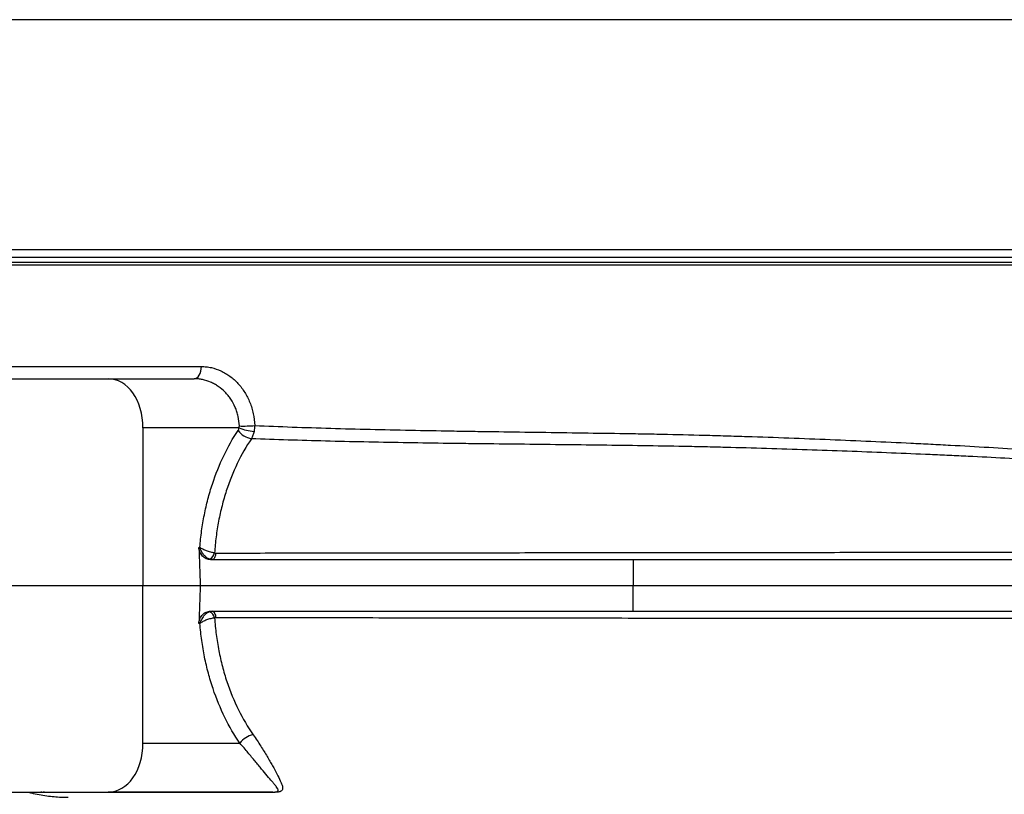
# Model space of a CAD drawing. Header units: millimetres. Extents: x 540 to 1430, y 615 to 2661.
# Tile 4 of 12: x 854 to 1235, y 814 to 1114. Entities that reach past the tile are written whole.
import ezdxf

# ---------------------------------------------------------------- set-up
doc = ezdxf.new("R2010")
doc.units = ezdxf.units.MM

msp = doc.modelspace()

# ---------------------------------------------------------------- linework, layer by layer
at = {"color": 7, "linetype": 'Continuous', "lineweight": 25}
for p, q in [((1387.9, 1021.91), (792.9, 1021.91)), ((1387.9, 1018.91), (793.13, 1018.91)), ((841.37, 979.65), (923.9, 979.65)), ((849.41, 974.91), (887.83, 974.91)), ((887.83, 974.91), (921.12, 974.91)), ((901.25, 955.96), (901.25, 894.91)), ((938.53, 955.96), (901.25, 955.96)), ((922.93, 909.65), (923.31, 909.65)), ((927.49, 904.91), (1091.04, 904.91)), ((1091.04, 904.91), (1091.04, 894.91)), ((1091.04, 904.91), (1377.91, 904.91)), ((784.57, 894.91), (901.25, 894.91)), ((901.25, 833.86), (901.25, 894.91)), ((901.25, 894.91), (923.45, 894.91)), ((923.45, 894.91), (1091.04, 894.91)), ((1091.04, 884.91), (1091.04, 894.91)), ((1091.04, 894.91), (1389.98, 894.91)), ((927.49, 884.91), (1091.04, 884.91)), ((1091.04, 884.91), (1391.54, 884.91)), ((923.31, 880.17), (922.93, 880.17)), ((901.25, 833.86), (938.81, 833.86)), ((803.92, 814.91), (887.83, 814.91)), ((951.25, 814.91), (887.83, 814.91))]:
    msp.add_line(p, q, dxfattribs=at)
at = {"color": 8, "linetype": 'Continuous', "lineweight": 25}
msp.add_line((1384.9, 1019.91), (795.9, 1019.91), dxfattribs=at)
at = {"color": 7, "linetype": 'Continuous', "lineweight": 25, "flags": 128}
for points in [[(921.12, 974.91), (921.65, 975), (922.15, 975.27), (922.62, 975.7), (923.04, 976.28), (923.38, 977), (923.65, 977.82), (923.82, 978.71), (923.9, 979.65)], [(929.47, 907.45), (929.41, 906.94), (929.31, 906.45), (929.17, 906.01), (929, 905.63), (928.8, 905.33), (928.58, 905.1), (928.35, 904.96), (928.1, 904.91)], [(928.1, 884.91), (928.35, 884.86), (928.58, 884.72), (928.8, 884.5), (929, 884.19), (929.17, 883.81), (929.31, 883.37), (929.41, 882.88), (929.47, 882.37)]]:
    msp.add_lwpolyline(points, dxfattribs=at)
at = {"color": 7, "linetype": 'Continuous', "lineweight": 25}
for centre, radius, start, end in [((944.96, 960.21), 8.68, 217.7783, 258.7978), ((945.2, 970.69), 16.17, 245.6415, 266.8061), ((940.09, 1008.85), 52.23, 268.3756, 274.902), ((925.81, 908.05), 3.24, 293.4323, 350.5241), ((925.81, 881.77), 3.24, 9.4759, 66.5677), ((945.66, 828.75), 8.54, 101.457, 143.2339), ((862.65, 811.44), 3.47, 75.1491, 89.9693), ((951.24, 813.62), 1.29, 65.5882, 89.6654)]:
    msp.add_arc(centre, radius, start, end, dxfattribs=at)
for centre, major_axis, ratio, start_param, end_param in [((887.09, 954.91), (1.48, 19.97), 0.705175, 4.816824, 6.33526), ((1160.54, 580.04), (-239.64, 6458.88), 0.034894, 1.518448, 1.520733), ((1160.54, 1209.78), (239.64, 6458.88), 0.034894, 1.62086, 1.623145), ((887.09, 834.91), (-1.48, 19.97), 0.705175, 3.089518, 4.607954)]:
    msp.add_ellipse(centre, major_axis=major_axis, ratio=ratio, start_param=start_param, end_param=end_param, dxfattribs=at)
for points, knots in [([(1349.14, 1113.91), (1349.11, 1113.91), (1349.05, 1113.91), (1348.78, 1113.91), (1348.16, 1113.91), (1348.36, 1113.91), (1347.8, 1113.91), (1346.88, 1113.91), (1345.49, 1113.91), (1343.65, 1113.91), (1341.41, 1113.91), (1332.35, 1113.91), (1293.87, 1113.91), (1233.86, 1113.91), (1169.94, 1113.91), (1130.9, 1113.91), (1113.44, 1113.91), (1105.51, 1113.91), (1101.53, 1113.91), (1097.37, 1113.91), (1093.39, 1113.91), (1089.77, 1113.91), (1086.66, 1113.91), (1083.61, 1113.91), (1073.73, 1113.91), (1049.24, 1113.91), (1009.65, 1113.91), (949.69, 1113.91), (895.83, 1113.91), (856.21, 1113.91), (844.07, 1113.91), (840.87, 1113.91), (838.65, 1113.91), (836.72, 1113.91), (835.71, 1113.91), (835.2, 1113.91)], [0, 0, 0, 0, 0.078755, 0.157466, 0.172739, 0.188013, 0.192186, 0.196482, 0.200655, 0.20495, 0.209131, 0.213432, 0.248634, 0.389443, 0.49737, 0.546946, 0.571733, 0.578019, 0.584347, 0.590583, 0.596743, 0.600922, 0.605222, 0.609401, 0.613698, 0.650491, 0.724077, 0.797667, 0.93116, 0.977305, 0.984846, 0.988637, 0.992415, 0.996164, 1, 1, 1, 1]), ([(793.04, 1024.91), (793.04, 1024.91), (793.02, 1024.91), (794.42, 1024.91), (797.09, 1024.91), (801.06, 1024.91), (806.25, 1024.91), (812.66, 1024.91), (820.25, 1024.91), (829, 1024.91), (838.86, 1024.91), (849.79, 1024.91), (861.77, 1024.91), (874.66, 1024.91), (884.02, 1024.91), (888.7, 1024.91)], [0, 0, 0, 0, 0.050442, 0.129572, 0.208702, 0.287832, 0.366961, 0.446091, 0.525221, 0.604351, 0.683481, 0.762611, 0.84174, 0.92087, 1, 1, 1, 1]), ([(888.7, 1024.91), (895.7, 1024.91), (912.39, 1024.91), (940.7, 1024.91), (973.53, 1024.91), (1008.12, 1024.91), (1043.96, 1024.91), (1068.32, 1024.91), (1081.35, 1024.91), (1083, 1024.91), (1085.47, 1024.91), (1087.93, 1024.91), (1089.57, 1024.91), (1091.22, 1024.91), (1092.87, 1024.91), (1095.33, 1024.91), (1097.8, 1024.91), (1099.46, 1024.91), (1112.5, 1024.91), (1136.89, 1024.91), (1172.77, 1024.91), (1207.41, 1024.91), (1240.26, 1024.91), (1263.12, 1024.91), (1275.09, 1024.91), (1277.39, 1024.91)], [0.7251082, 0.7251082, 0.7251082, 0.7251082, 0.7403532, 0.7599055, 0.7794577, 0.79901, 0.8185623, 0.8381146, 0.8381146, 0.8394397, 0.8407647, 0.8420898, 0.8434149, 0.8434149, 0.8447407, 0.8460666, 0.8473925, 0.8487184, 0.8487184, 0.8682827, 0.887847, 0.9074113, 0.9269756, 0.9465398, 0.9512879, 0.9512879, 0.9512879, 0.9512879]), ([(923.9, 979.65), (924.55, 979.65), (925.2, 979.61), (926.49, 979.47), (927.13, 979.36), (929.05, 978.93), (930.29, 978.5), (932.09, 977.67), (932.69, 977.36), (933.85, 976.67), (934.42, 976.29), (936.08, 975.06), (937.11, 974.13), (938.55, 972.57), (939.01, 972.02), (939.88, 970.87), (940.29, 970.27), (941.45, 968.42), (942.12, 967.11), (942.95, 965.02), (943.21, 964.3), (943.64, 962.85), (943.83, 962.11), (944.3, 959.88), (944.49, 958.36), (944.55, 956.81)], [0, 0, 0, 0, 0.0625, 0.0625, 0.125, 0.125, 0.25, 0.25, 0.3125, 0.3125, 0.375, 0.375, 0.5, 0.5, 0.5625, 0.5625, 0.625, 0.625, 0.75, 0.75, 0.8125, 0.8125, 0.875, 0.875, 1, 1, 1, 1]), ([(938.61, 956.64), (938.56, 957.9), (938.41, 959.13), (938.01, 960.94), (937.84, 961.53), (937.47, 962.71), (937.25, 963.29), (936.53, 964.97), (935.96, 966.02), (934.96, 967.51), (934.61, 967.98), (933.86, 968.9), (933.47, 969.34), (932.25, 970.58), (931.37, 971.31), (929.96, 972.28), (929.48, 972.58), (928.5, 973.12), (928, 973.36), (926.48, 974.02), (925.44, 974.35), (923.83, 974.69), (923.29, 974.77), (922.21, 974.88), (921.67, 974.91), (921.12, 974.91)], [0, 0, 0, 0, 0.125, 0.125, 0.1875, 0.1875, 0.25, 0.25, 0.375, 0.375, 0.4375, 0.4375, 0.5, 0.5, 0.625, 0.625, 0.6875, 0.6875, 0.75, 0.75, 0.875, 0.875, 0.9375, 0.9375, 1, 1, 1, 1]), ([(923.31, 909.65), (923.49, 911.79), (923.72, 913.91), (924.3, 918.11), (924.65, 920.19), (925.47, 924.29), (925.93, 926.31), (926.97, 930.29), (927.55, 932.26), (929.44, 938), (930.9, 941.64), (934.21, 948.54), (936.05, 951.81), (938.09, 954.89)], [0, 0, 0, 0, 0.125, 0.125, 0.25, 0.25, 0.375, 0.375, 0.5, 0.5, 0.75, 0.75, 1, 1, 1, 1]), ([(938.09, 954.89), (938.19, 955.04), (938.28, 955.21), (938.43, 955.57), (938.49, 955.76), (938.53, 955.96)], [0, 0, 0, 0, 0.5, 0.5, 1, 1, 1, 1]), ([(944.3, 954.54), (944.19, 954.01), (944.04, 953.5), (943.79, 952.79), (943.69, 952.56), (943.49, 952.11), (943.38, 951.9), (943.27, 951.69)], [0, 0, 0, 0, 0.5, 0.5, 0.75, 0.75, 1, 1, 1, 1]), ([(944.55, 956.81), (944.54, 956.42), (944.52, 956.04), (944.43, 955.28), (944.37, 954.91), (944.3, 954.54)], [0, 0, 0, 0, 0.5, 0.5, 1, 1, 1, 1]), ([(944.55, 956.81), (954.13, 956.4), (963.95, 956.05), (984.05, 955.46), (994.33, 955.22), (1010.11, 954.91), (1015.42, 954.81), (1022.14, 954.7), (1023.49, 954.68), (1026.19, 954.64), (1027.54, 954.62), (1031.59, 954.55), (1034.29, 954.51), (1047.8, 954.31), (1058.65, 954.17), (1074.98, 953.93), (1080.43, 953.85), (1088.62, 953.72), (1091.35, 953.68), (1096.82, 953.58), (1099.55, 953.53), (1107.77, 953.36), (1113.25, 953.23), (1121.49, 953.01), (1124.25, 952.93), (1129.73, 952.77), (1132.46, 952.68), (1146.07, 952.24), (1156.8, 951.84), (1177.96, 950.97), (1188.39, 950.5), (1201.24, 949.88), (1203.79, 949.75), (1208.89, 949.49), (1211.43, 949.36), (1218.98, 948.95), (1223.93, 948.68), (1238.54, 947.82), (1247.96, 947.2), (1266.15, 945.85), (1274.92, 945.13), (1285.48, 944.13), (1287.58, 943.93), (1290.68, 943.61), (1291.71, 943.51), (1293.77, 943.29), (1294.79, 943.19), (1299.85, 942.64), (1303.78, 942.17), (1315.22, 940.7), (1322.4, 939.6), (1332.47, 937.73), (1335.71, 937.07), (1340.4, 936), (1341.94, 935.63), (1344.95, 934.87), (1346.43, 934.47), (1350.77, 933.22), (1353.53, 932.32), (1357.47, 930.79), (1358.75, 930.24), (1361.23, 929.06), (1362.44, 928.42), (1364.21, 927.34), (1364.79, 926.96), (1365.92, 926.14), (1366.49, 925.7), (1367.59, 924.74), (1368.12, 924.22), (1368.9, 923.33), (1369.16, 923.02), (1369.66, 922.34), (1369.9, 921.98), (1370.26, 921.37), (1370.38, 921.15), (1370.6, 920.7), (1370.71, 920.47), (1371.03, 919.76), (1371.24, 919.27), (1371.65, 918.26), (1371.84, 917.75), (1372.22, 916.67), (1372.4, 916.11), (1372.91, 914.37), (1373.21, 913.15), (1373.51, 911.51), (1373.57, 911.18), (1373.67, 910.5), (1373.71, 910.16), (1373.84, 909.14), (1373.9, 908.45), (1373.94, 907.75)], [0, 0, 0, 0, 0.0625, 0.0625, 0.125, 0.125, 0.15625, 0.15625, 0.164062, 0.164062, 0.171875, 0.171875, 0.1875, 0.1875, 0.25, 0.25, 0.28125, 0.28125, 0.296875, 0.296875, 0.3125, 0.3125, 0.34375, 0.34375, 0.359375, 0.359375, 0.375, 0.375, 0.4375, 0.4375, 0.5, 0.5, 0.515625, 0.515625, 0.53125, 0.53125, 0.5625, 0.5625, 0.625, 0.625, 0.6875, 0.6875, 0.703125, 0.703125, 0.710937, 0.710937, 0.71875, 0.71875, 0.75, 0.75, 0.8125, 0.8125, 0.84375, 0.84375, 0.859375, 0.859375, 0.875, 0.875, 0.90625, 0.90625, 0.921875, 0.921875, 0.9375, 0.9375, 0.945313, 0.945313, 0.953125, 0.953125, 0.960938, 0.960938, 0.964844, 0.964844, 0.96875, 0.96875, 0.970703, 0.970703, 0.972656, 0.972656, 0.976563, 0.976563, 0.980469, 0.980469, 0.984375, 0.984375, 0.992188, 0.992188, 0.994141, 0.994141, 0.996094, 0.996094, 1, 1, 1, 1]), ([(943.27, 951.69), (941.25, 948.7), (939.43, 945.52), (936.19, 938.79), (934.77, 935.23), (933.25, 930.55), (932.95, 929.6), (932.4, 927.68), (932.14, 926.72), (931.39, 923.8), (930.95, 921.83), (930.19, 917.82), (929.87, 915.78), (929.35, 911.68), (929.15, 909.6), (929.01, 907.52)], [0, 0, 0, 0, 0.25, 0.25, 0.5, 0.5, 0.5625, 0.5625, 0.625, 0.625, 0.75, 0.75, 0.875, 0.875, 1, 1, 1, 1]), ([(1370.52, 920.24), (1370.41, 920.46), (1370.29, 920.66), (1370.06, 921.04), (1369.94, 921.21), (1369.58, 921.72), (1369.34, 922.03), (1368.59, 922.88), (1368.08, 923.37), (1367.03, 924.26), (1366.49, 924.66), (1365.39, 925.41), (1364.84, 925.75), (1363.14, 926.72), (1361.99, 927.29), (1359.6, 928.34), (1358.38, 928.82), (1354.61, 930.17), (1351.97, 930.96), (1347.82, 932.04), (1346.4, 932.39), (1343.51, 933.06), (1342.04, 933.38), (1337.55, 934.3), (1334.44, 934.88), (1328.02, 935.96), (1324.69, 936.47), (1317.83, 937.44), (1314.29, 937.89), (1306.99, 938.74), (1303.23, 939.15), (1297.42, 939.72), (1295.46, 939.9), (1291.48, 940.27), (1289.47, 940.45), (1283.39, 940.96), (1279.25, 941.29), (1266.61, 942.24), (1257.88, 942.82), (1239.81, 943.9), (1230.46, 944.4), (1218.4, 944.98), (1215.96, 945.09), (1211.06, 945.32), (1208.58, 945.43), (1201.13, 945.76), (1196.13, 945.97), (1181.02, 946.59), (1170.79, 946.97), (1150.05, 947.68), (1139.54, 948), (1126.21, 948.35), (1123.53, 948.42), (1118.18, 948.54), (1115.5, 948.6), (1107.49, 948.77), (1102.15, 948.87), (1091.49, 949.03), (1086.17, 949.1), (1075.54, 949.23), (1070.23, 949.29), (1054.34, 949.48), (1043.78, 949.59), (1030.61, 949.75), (1027.98, 949.78), (1022.72, 949.85), (1020.1, 949.88), (1012.26, 949.99), (1007.1, 950.07), (991.77, 950.33), (981.77, 950.53), (962.19, 951.03), (952.62, 951.33), (943.27, 951.69)], [0, 0, 0, 0, 0.001953, 0.001953, 0.003906, 0.003906, 0.007812, 0.007812, 0.015625, 0.015625, 0.023437, 0.023437, 0.03125, 0.03125, 0.046875, 0.046875, 0.0625, 0.0625, 0.09375, 0.09375, 0.109375, 0.109375, 0.125, 0.125, 0.15625, 0.15625, 0.1875, 0.1875, 0.21875, 0.21875, 0.25, 0.25, 0.265625, 0.265625, 0.28125, 0.28125, 0.3125, 0.3125, 0.375, 0.375, 0.4375, 0.4375, 0.453125, 0.453125, 0.46875, 0.46875, 0.5, 0.5, 0.5625, 0.5625, 0.625, 0.625, 0.640625, 0.640625, 0.65625, 0.65625, 0.6875, 0.6875, 0.71875, 0.71875, 0.75, 0.75, 0.8125, 0.8125, 0.828125, 0.828125, 0.84375, 0.84375, 0.875, 0.875, 0.9375, 0.9375, 1, 1, 1, 1]), ([(927.49, 904.91), (927.2, 904.91), (926.92, 904.94), (926.36, 905.05), (926.08, 905.14), (925.54, 905.37), (925.28, 905.51), (924.92, 905.75), (924.8, 905.84), (924.57, 906.03), (924.46, 906.14), (924.14, 906.46), (923.95, 906.7), (923.61, 907.21), (923.46, 907.49), (923.22, 908.07), (923.12, 908.37), (922.99, 909), (922.94, 909.32), (922.93, 909.65)], [0, 0, 0, 0, 0.125, 0.125, 0.25, 0.25, 0.375, 0.375, 0.4375, 0.4375, 0.5, 0.5, 0.625, 0.625, 0.75, 0.75, 0.875, 0.875, 1, 1, 1, 1]), ([(929.01, 907.52), (928.53, 907.57), (928.02, 907.66), (927.24, 907.85), (926.98, 907.93), (926.46, 908.09), (926.2, 908.18), (925.44, 908.46), (924.96, 908.67), (924.3, 909.02), (924.08, 909.15), (923.78, 909.33), (923.68, 909.39), (923.49, 909.52), (923.4, 909.59), (923.31, 909.65)], [0, 0, 0, 0, 0.25, 0.25, 0.375, 0.375, 0.5, 0.5, 0.75, 0.75, 0.875, 0.875, 0.9375, 0.9375, 1, 1, 1, 1]), ([(927.1, 905.08), (926.68, 905.21), (926.28, 905.43), (925.69, 905.88), (925.49, 906.04), (925.13, 906.39), (924.95, 906.59), (924.45, 907.2), (924.16, 907.65), (923.78, 908.38), (923.67, 908.63), (923.52, 909.01), (923.48, 909.13), (923.39, 909.39), (923.35, 909.52), (923.31, 909.65)], [0, 0, 0, 0, 0.25, 0.25, 0.375, 0.375, 0.5, 0.5, 0.75, 0.75, 0.875, 0.875, 0.9375, 0.9375, 1, 1, 1, 1]), ([(929.47, 907.45), (939.55, 907.46), (949.88, 907.47), (963.09, 907.48), (965.75, 907.49), (971.09, 907.49), (973.78, 907.5), (981.85, 907.51), (987.28, 907.51), (998.2, 907.53), (1003.7, 907.54), (1012, 907.55), (1014.78, 907.55), (1020.35, 907.56), (1023.15, 907.56), (1037.16, 907.58), (1048.42, 907.6), (1065.4, 907.62), (1071.08, 907.62), (1079.62, 907.63), (1082.46, 907.64), (1088.15, 907.64), (1091, 907.65), (1099.53, 907.65), (1105.21, 907.66), (1113.7, 907.67), (1116.53, 907.67), (1122.18, 907.68), (1125, 907.68), (1139.05, 907.69), (1150.1, 907.7), (1171.81, 907.73), (1182.48, 907.74), (1195.57, 907.75), (1198.18, 907.76), (1202.07, 907.76), (1203.37, 907.76), (1205.95, 907.76), (1207.24, 907.76), (1213.67, 907.75), (1218.76, 907.75), (1228.85, 907.76), (1233.82, 907.75), (1243.6, 907.75), (1248.41, 907.75), (1262.54, 907.75), (1271.59, 907.75), (1282.43, 907.75), (1284.58, 907.75), (1288.82, 907.75), (1290.91, 907.75), (1297.08, 907.75), (1301.07, 907.75), (1312.69, 907.75), (1319.95, 907.75), (1333.5, 907.75), (1339.79, 907.75), (1347.06, 907.75), (1348.48, 907.75), (1351.26, 907.75), (1352.62, 907.75), (1356.58, 907.75), (1359.07, 907.75), (1366.13, 907.75), (1370.26, 907.75), (1373.81, 907.75)], [0, 0, 0, 0, 0.0625, 0.0625, 0.078125, 0.078125, 0.09375, 0.09375, 0.125, 0.125, 0.15625, 0.15625, 0.171875, 0.171875, 0.1875, 0.1875, 0.25, 0.25, 0.28125, 0.28125, 0.296875, 0.296875, 0.3125, 0.3125, 0.34375, 0.34375, 0.359375, 0.359375, 0.375, 0.375, 0.4375, 0.4375, 0.5, 0.5, 0.515625, 0.515625, 0.523438, 0.523438, 0.53125, 0.53125, 0.5625, 0.5625, 0.59375, 0.59375, 0.625, 0.625, 0.6875, 0.6875, 0.703125, 0.703125, 0.71875, 0.71875, 0.75, 0.75, 0.8125, 0.8125, 0.875, 0.875, 0.890625, 0.890625, 0.90625, 0.90625, 0.9375, 0.9375, 1, 1, 1, 1]), ([(922.93, 880.17), (922.94, 880.5), (922.99, 880.82), (923.12, 881.44), (923.22, 881.75), (923.46, 882.33), (923.61, 882.6), (923.95, 883.12), (924.14, 883.36), (924.56, 883.79), (924.79, 883.98), (925.28, 884.32), (925.54, 884.46), (926.07, 884.68), (926.35, 884.77), (926.91, 884.88), (927.2, 884.91), (927.49, 884.91)], [0, 0, 0, 0, 0.125, 0.125, 0.25, 0.25, 0.375, 0.375, 0.5, 0.5, 0.625, 0.625, 0.75, 0.75, 0.875, 0.875, 1, 1, 1, 1]), ([(927.1, 884.75), (926.68, 884.61), (926.28, 884.39), (925.69, 883.95), (925.49, 883.78), (925.13, 883.43), (924.95, 883.23), (924.45, 882.62), (924.16, 882.17), (923.78, 881.44), (923.67, 881.19), (923.52, 880.81), (923.48, 880.69), (923.39, 880.43), (923.35, 880.3), (923.31, 880.17)], [0, 0, 0, 0, 0.25, 0.25, 0.375, 0.375, 0.5, 0.5, 0.75, 0.75, 0.875, 0.875, 0.9375, 0.9375, 1, 1, 1, 1]), ([(929.01, 882.31), (928.53, 882.25), (928.02, 882.16), (927.24, 881.97), (926.98, 881.9), (926.46, 881.73), (926.2, 881.65), (925.44, 881.36), (924.96, 881.15), (924.3, 880.8), (924.08, 880.68), (923.78, 880.49), (923.68, 880.43), (923.49, 880.3), (923.4, 880.24), (923.31, 880.17)], [0, 0, 0, 0, 0.25, 0.25, 0.375, 0.375, 0.5, 0.5, 0.75, 0.75, 0.875, 0.875, 0.9375, 0.9375, 1, 1, 1, 1]), ([(929.01, 882.31), (929.15, 880.16), (929.36, 878.03), (929.77, 874.86), (929.92, 873.82), (930.26, 871.73), (930.44, 870.69), (931.04, 867.6), (931.5, 865.57), (932.28, 862.58), (932.55, 861.59), (933.13, 859.63), (933.44, 858.66), (935.04, 853.86), (936.54, 850.23), (939.94, 843.37), (941.84, 840.15), (943.96, 837.12)], [0, 0, 0, 0, 0.125, 0.125, 0.1875, 0.1875, 0.25, 0.25, 0.375, 0.375, 0.4375, 0.4375, 0.5, 0.5, 0.75, 0.75, 1, 1, 1, 1]), ([(1388.55, 882.07), (1388.45, 882.07), (1388.33, 882.07), (1388.08, 882.07), (1387.94, 882.07), (1387.48, 882.07), (1387.12, 882.07), (1385.9, 882.07), (1384.89, 882.07), (1381.26, 882.07), (1378.06, 882.07), (1372.09, 882.07), (1369.9, 882.07), (1366.31, 882.07), (1365.07, 882.07), (1363.13, 882.07), (1362.46, 882.07), (1361.12, 882.07), (1360.44, 882.07), (1356.96, 882.07), (1354, 882.07), (1347.72, 882.07), (1344.4, 882.07), (1339.15, 882.07), (1337.35, 882.07), (1333.68, 882.07), (1331.81, 882.07), (1326.08, 882.07), (1322.12, 882.07), (1309.76, 882.07), (1300.93, 882.07), (1286.8, 882.07), (1281.95, 882.07), (1274.44, 882.07), (1271.9, 882.07), (1266.74, 882.07), (1264.13, 882.07), (1258.85, 882.07), (1256.18, 882.07), (1250.78, 882.07), (1248.04, 882.07), (1239.78, 882.07), (1234.18, 882.07), (1222.84, 882.07), (1217.09, 882.07), (1209.8, 882.07), (1208.34, 882.06), (1205.4, 882.06), (1203.93, 882.06), (1199.5, 882.06), (1196.53, 882.07), (1187.55, 882.08), (1181.48, 882.09), (1169.19, 882.1), (1162.97, 882.1), (1153.51, 882.11), (1150.34, 882.12), (1143.97, 882.12), (1140.79, 882.13), (1131.2, 882.14), (1124.77, 882.14), (1115.1, 882.15), (1111.86, 882.15), (1105.38, 882.16), (1102.13, 882.16), (1092.36, 882.17), (1085.84, 882.18), (1076.06, 882.19), (1072.8, 882.2), (1066.3, 882.2), (1063.05, 882.21), (1053.32, 882.22), (1046.85, 882.23), (1037.18, 882.24), (1033.96, 882.24), (1027.53, 882.25), (1024.31, 882.26), (1014.71, 882.27), (1008.36, 882.28), (995.75, 882.3), (989.49, 882.31), (980.18, 882.32), (977.08, 882.32), (970.92, 882.33), (967.87, 882.33), (952.69, 882.35), (940.91, 882.36), (929.47, 882.37)], [0, 0, 0, 0, 0.007812, 0.007812, 0.015625, 0.015625, 0.03125, 0.03125, 0.0625, 0.0625, 0.125, 0.125, 0.15625, 0.15625, 0.171875, 0.171875, 0.179688, 0.179688, 0.1875, 0.1875, 0.21875, 0.21875, 0.25, 0.25, 0.265625, 0.265625, 0.28125, 0.28125, 0.3125, 0.3125, 0.375, 0.375, 0.40625, 0.40625, 0.421875, 0.421875, 0.4375, 0.4375, 0.453125, 0.453125, 0.46875, 0.46875, 0.5, 0.5, 0.53125, 0.53125, 0.539062, 0.539062, 0.546875, 0.546875, 0.5625, 0.5625, 0.59375, 0.59375, 0.625, 0.625, 0.640625, 0.640625, 0.65625, 0.65625, 0.6875, 0.6875, 0.703125, 0.703125, 0.71875, 0.71875, 0.75, 0.75, 0.765625, 0.765625, 0.78125, 0.78125, 0.8125, 0.8125, 0.828125, 0.828125, 0.84375, 0.84375, 0.875, 0.875, 0.90625, 0.90625, 0.921875, 0.921875, 0.9375, 0.9375, 1, 1, 1, 1]), ([(938.81, 833.86), (936.67, 836.98), (934.73, 840.3), (931.26, 847.33), (929.73, 851.05), (928.08, 855.96), (927.76, 856.95), (927.15, 858.96), (926.87, 859.98), (926.05, 863.04), (925.56, 865.11), (924.71, 869.33), (924.34, 871.47), (923.73, 875.79), (923.49, 877.97), (923.31, 880.17)], [0, 0, 0, 0, 0.25, 0.25, 0.5, 0.5, 0.5625, 0.5625, 0.625, 0.625, 0.75, 0.75, 0.875, 0.875, 1, 1, 1, 1]), ([(943.96, 837.12), (945.02, 835.6), (945.99, 834.14), (947.78, 831.34), (948.61, 830), (949.75, 828.09), (950.11, 827.46), (950.81, 826.25), (951.14, 825.67), (952.08, 823.98), (952.65, 822.94), (953.66, 821.01), (954.1, 820.12), (954.65, 818.91), (954.81, 818.53), (955.09, 817.8), (955.2, 817.46), (955.35, 816.83), (955.39, 816.54), (955.36, 816.13), (955.34, 816), (955.25, 815.76), (955.18, 815.64), (954.99, 815.42), (954.86, 815.32), (954.62, 815.19), (954.52, 815.15), (954.31, 815.07), (954.19, 815.03), (953.92, 814.96), (953.77, 814.94), (953.45, 814.88), (953.27, 814.86), (952.69, 814.81), (952.26, 814.8), (951.78, 814.8)], [0, 0, 0, 0, 0.125, 0.125, 0.25, 0.25, 0.3125, 0.3125, 0.375, 0.375, 0.5, 0.5, 0.625, 0.625, 0.6875, 0.6875, 0.75, 0.75, 0.8125, 0.8125, 0.84375, 0.84375, 0.875, 0.875, 0.90625, 0.90625, 0.921875, 0.921875, 0.9375, 0.9375, 0.953125, 0.953125, 0.96875, 0.96875, 1, 1, 1, 1]), ([(951.25, 814.91), (951.49, 814.91), (951.71, 814.92), (952.13, 814.94), (952.32, 814.95), (952.82, 815.01), (953.05, 815.07), (953.39, 815.22), (953.49, 815.3), (953.6, 815.48), (953.63, 815.57), (953.62, 815.78), (953.59, 815.88), (953.5, 816.11), (953.44, 816.22), (953.23, 816.58), (953.04, 816.84), (952.62, 817.39), (952.38, 817.69), (951.86, 818.31), (951.58, 818.63), (950.71, 819.66), (950.07, 820.4), (948.7, 822.02), (947.97, 822.89), (946.81, 824.3), (946.41, 824.79), (945.58, 825.79), (945.15, 826.31), (943.84, 827.9), (942.92, 829.02), (940.96, 831.36), (939.92, 832.59), (938.81, 833.86)], [0, 0, 0, 0, 0.015625, 0.015625, 0.03125, 0.03125, 0.0625, 0.0625, 0.09375, 0.09375, 0.125, 0.125, 0.15625, 0.15625, 0.1875, 0.1875, 0.25, 0.25, 0.3125, 0.3125, 0.375, 0.375, 0.5, 0.5, 0.625, 0.625, 0.6875, 0.6875, 0.75, 0.75, 0.875, 0.875, 1, 1, 1, 1]), ([(856.7, 814.91), (857.16, 814.79), (858.64, 814.43), (861.09, 813.91), (864.02, 813.44), (866.87, 813.13), (869.63, 812.95), (871.41, 812.91), (872.29, 812.91)], [0.81912001, 0.81912001, 0.81912001, 0.81912001, 0.82100218, 0.82522941, 0.82945663, 0.83368385, 0.83791107, 0.8421383, 0.8421383, 0.8421383, 0.8421383]), ([(951.78, 814.8), (943.09, 814.8), (934.65, 814.8), (922.42, 814.8), (918.41, 814.79), (910.56, 814.79), (906.73, 814.79), (901.11, 814.79), (899.26, 814.79), (895.62, 814.79), (893.83, 814.79), (888.54, 814.79), (885.12, 814.79), (875.24, 814.79), (869.13, 814.79), (863.54, 814.8)], [0, 0, 0, 0, 0.25, 0.25, 0.375, 0.375, 0.5, 0.5, 0.5625, 0.5625, 0.625, 0.625, 0.75, 0.75, 1, 1, 1, 1])]:
    msp.add_open_spline(points, degree=3, knots=knots, dxfattribs=at)
for points in [[(938.53, 955.96), (938.59, 956.17), (938.62, 956.4), (938.61, 956.64)], [(929.01, 907.52), (929.16, 907.47), (929.31, 907.45), (929.47, 907.45)], [(928.1, 904.91), (927.76, 904.91), (927.42, 904.97), (927.1, 905.08)], [(928.1, 884.91), (927.76, 884.91), (927.42, 884.86), (927.1, 884.75)], [(929.47, 882.37), (929.31, 882.37), (929.16, 882.35), (929.01, 882.31)]]:
    msp.add_open_spline(points, degree=3, dxfattribs=at)
at = {"color": 8, "linetype": 'Continuous', "lineweight": 25}
msp.add_open_spline([(863.54, 814.8), (863.13, 814.8), (862.64, 814.81), (861.93, 814.9), (861.8, 814.91)], degree=3, knots=[0, 0, 0, 0, 0.81581, 1, 1, 1, 1], dxfattribs=at)

doc.saveas('drawing.dxf')
